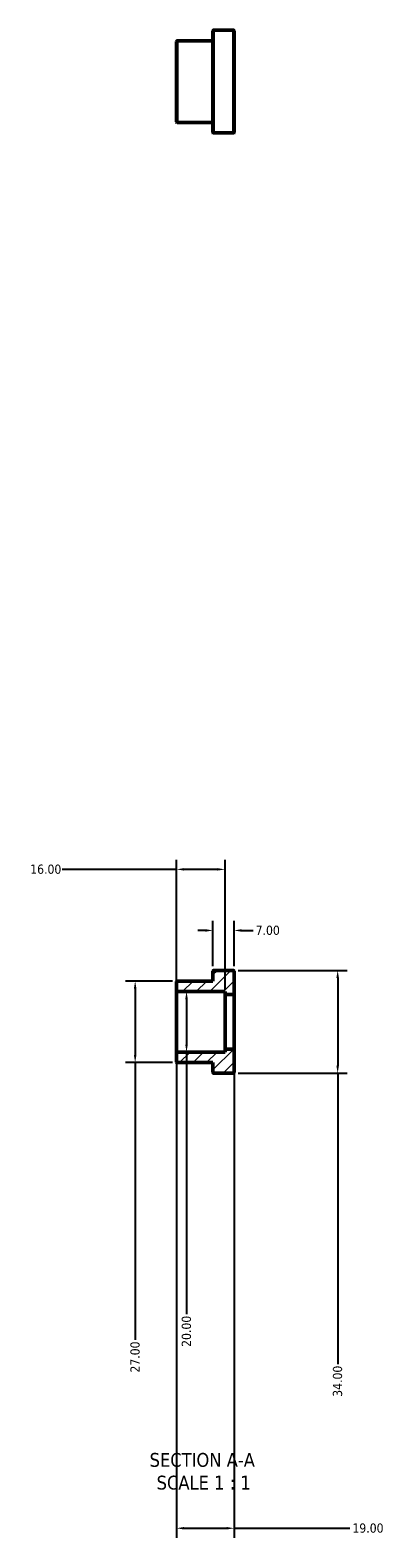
# Model space of a CAD drawing. Header units: millimetres. Extents: x 0 to 906, y -508 to 788.
# Tile 1 of 3: x 309 to 426, y -508 to -9. Entities that reach past the tile are written whole.
import ezdxf

# ---------------------------------------------------------------- set-up
doc = ezdxf.new("R2010")
doc.units = ezdxf.units.MM
for name, color, linetype, lineweight in [('Dimension (ANSI)', 7, 'Continuous', 25), ('Hatch (ANSI)', 7, 'Continuous', 18), ('Symbol (ANSI)', 7, 'Continuous', 25), ('Visible (ANSI)', 7, 'Continuous', 50), ('Visible Narrow (ANSI)', 7, 'Continuous', 35)]:
    doc.layers.add(name, color=color, linetype=linetype, lineweight=lineweight)
doc.styles.add('Label Text (ANSI)', font='tahoma.ttf')
doc.styles.add('Note Text (ANSI)', font='tahoma.ttf')
doc.dimstyles.new('Default - mm (ANSI)', dxfattribs={"dimtxt": 3.048, "dimasz": 2.5, "dimexe": 3.175, "dimexo": 1.6002, "dimgap": 0.8, "dimtad": 0, "dimtoh": 1, "dimrnd": 1e-08, "dimzin": 4, "dimdsep": 46, "dimtxsty": 'Note Text (ANSI)', "dimcen": 0.09, "dimdle": 10, "dimclrd": 256, "dimclre": 256, "dimclrt": 256, "dimadec": 1, "dimazin": 1, "dimtfac": 1, "dimtofl": 0, "dimtmove": 0, "dimatfit": 3, "dimfxl": 1, "dimtolj": 1, "dimtzin": 4, "dimlwd": -1, "dimlwe": -1, "dimarcsym": 0})

# ---------------------------------------------------------------- blocks, each defined once
blk = doc.blocks.new('*D7')
at = {"layer": 'Defpoints', "color": 0, "transparency": 16777216}
for p in [(357.73, -323.98), (343.84, -350.98), (357.73, -350.98)]:
    blk.add_point(p, dxfattribs=at)
at = {"layer": 'Dimension (ANSI)', "transparency": 16777216}
for p, q in [((356.13, -323.98), (340.66, -323.98)), ((343.84, -326.48), (343.84, -348.48)), ((356.13, -350.98), (340.66, -350.98)), ((343.84, -350.98), (343.84, -442.66))]:
    blk.add_line(p, q, dxfattribs=at)
for points in [[(343.42, -326.48), (344.26, -326.48), (343.84, -323.98)], [(343.42, -348.48), (344.26, -348.48), (343.84, -350.98)]]:
    blk.add_solid(points, dxfattribs=at)
at = {"layer": 'Dimension (ANSI)', "transparency": 16777216, "insert": (342.25, -453.49), "char_height": 3.048, "attachment_point": 1, "rotation": 90, "style": 'Note Text (ANSI)'}
blk.add_mtext('\\A1;27.00', dxfattribs=at)
blk = doc.blocks.new('*D8')
at = {"layer": 'Defpoints', "color": 0, "transparency": 16777216}
for p in [(357.53, -347.68), (376.53, -346.68), (376.53, -504.98)]:
    blk.add_point(p, dxfattribs=at)
at = {"layer": 'Dimension (ANSI)', "transparency": 16777216}
for p, q in [((376.53, -348.28), (376.53, -508.15)), ((357.53, -349.28), (357.53, -508.15)), ((360.03, -504.98), (374.03, -504.98)), ((376.53, -504.98), (414.84, -504.98))]:
    blk.add_line(p, q, dxfattribs=at)
for points in [[(360.03, -504.56), (360.03, -505.39), (357.53, -504.98)], [(374.03, -504.56), (374.03, -505.39), (376.53, -504.98)]]:
    blk.add_solid(points, dxfattribs=at)
at = {"layer": 'Dimension (ANSI)', "transparency": 16777216, "insert": (415.64, -503.39), "char_height": 3.048, "attachment_point": 1, "style": 'Note Text (ANSI)'}
blk.add_mtext('\\A1;19.00', dxfattribs=at)
blk = doc.blocks.new('*D9')
at = {"layer": 'Defpoints', "color": 0, "transparency": 16777216}
for p in [(376.53, -307.25), (369.53, -320.68), (376.53, -320.68)]:
    blk.add_point(p, dxfattribs=at)
at = {"layer": 'Dimension (ANSI)', "transparency": 16777216}
for p, q in [((369.53, -319.08), (369.53, -304.08)), ((376.53, -319.08), (376.53, -304.08)), ((367.03, -307.25), (364.53, -307.25)), ((379.03, -307.25), (382.85, -307.25))]:
    blk.add_line(p, q, dxfattribs=at)
for points in [[(367.03, -306.83), (367.03, -307.67), (369.53, -307.25)], [(379.03, -306.83), (379.03, -307.67), (376.53, -307.25)]]:
    blk.add_solid(points, dxfattribs=at)
at = {"layer": 'Dimension (ANSI)', "transparency": 16777216, "insert": (383.65, -305.66), "char_height": 3.048, "attachment_point": 1, "style": 'Note Text (ANSI)'}
blk.add_mtext('\\A1;7.00', dxfattribs=at)
blk = doc.blocks.new('*D10')
at = {"layer": 'Defpoints', "color": 0, "transparency": 16777216}
for p in [(357.53, -287.05), (357.53, -327.28), (373.53, -328.48)]:
    blk.add_point(p, dxfattribs=at)
at = {"layer": 'Dimension (ANSI)', "transparency": 16777216}
for p, q in [((357.53, -325.68), (357.53, -283.87)), ((373.53, -326.88), (373.53, -283.87)), ((357.53, -287.05), (319.73, -287.05)), ((371.03, -287.05), (360.03, -287.05))]:
    blk.add_line(p, q, dxfattribs=at)
for points in [[(360.03, -286.63), (360.03, -287.46), (357.53, -287.05)], [(371.03, -286.63), (371.03, -287.46), (373.53, -287.05)]]:
    blk.add_solid(points, dxfattribs=at)
at = {"layer": 'Dimension (ANSI)', "transparency": 16777216, "insert": (309.14, -285.46), "char_height": 3.048, "attachment_point": 1, "style": 'Note Text (ANSI)'}
blk.add_mtext('\\A1;16.00', dxfattribs=at)
blk = doc.blocks.new('*D11')
at = {"layer": 'Defpoints', "color": 0, "transparency": 16777216}
for p in [(360.81, -327.48), (360.81, -347.48), (360.81, -347.48)]:
    blk.add_point(p, dxfattribs=at)
at = {"layer": 'Dimension (ANSI)', "transparency": 16777216}
for p, q in [((360.81, -329.98), (360.81, -344.98)), ((360.81, -347.48), (360.81, -434.16))]:
    blk.add_line(p, q, dxfattribs=at)
for points in [[(360.39, -329.98), (361.23, -329.98), (360.81, -327.48)], [(360.39, -344.98), (361.23, -344.98), (360.81, -347.48)]]:
    blk.add_solid(points, dxfattribs=at)
at = {"layer": 'Dimension (ANSI)', "transparency": 16777216, "insert": (359.22, -444.99), "char_height": 3.048, "attachment_point": 1, "rotation": 90, "style": 'Note Text (ANSI)'}
blk.add_mtext('\\A1;20.00', dxfattribs=at)
blk = doc.blocks.new('*D12')
at = {"layer": 'Defpoints', "color": 0, "transparency": 16777216}
for p in [(376.33, -320.48), (376.33, -354.48), (410.77, -354.48)]:
    blk.add_point(p, dxfattribs=at)
at = {"layer": 'Dimension (ANSI)', "transparency": 16777216}
for p, q in [((377.93, -320.48), (413.95, -320.48)), ((410.77, -322.98), (410.77, -351.98)), ((377.93, -354.48), (413.95, -354.48)), ((410.77, -354.48), (410.77, -450.65))]:
    blk.add_line(p, q, dxfattribs=at)
for points in [[(410.35, -322.98), (411.19, -322.98), (410.77, -320.48)], [(410.35, -351.98), (411.19, -351.98), (410.77, -354.48)]]:
    blk.add_solid(points, dxfattribs=at)
at = {"layer": 'Dimension (ANSI)', "transparency": 16777216, "insert": (409.18, -461.5), "char_height": 3.048, "attachment_point": 1, "rotation": 90, "style": 'Note Text (ANSI)'}
blk.add_mtext('\\A1;34.00', dxfattribs=at)

msp = doc.modelspace()

# ---------------------------------------------------------------- hatches: boundary and pattern name
at = {"layer": 'Hatch (ANSI)'}
h = msp.add_hatch(dxfattribs=at)
h.set_pattern_fill('ANSI31', color=256, scale=25.4, style=0)
h.set_pattern_definition([(45, (0, 0), (-2.245064, 2.245064), [])])
edge = h.paths.add_edge_path()
edge.add_ellipse((376.331, -328.276), major_axis=(0, -0.2), ratio=1, start_angle=0, end_angle=90)
edge.add_line((376.531, -328.276), (376.531, -320.676))
edge.add_ellipse((376.331, -320.676), major_axis=(0.2, 0), ratio=1, start_angle=0, end_angle=90)
edge.add_line((376.331, -320.476), (369.731, -320.476))
edge.add_ellipse((369.731, -320.676), major_axis=(0, 0.2), ratio=1, start_angle=0, end_angle=90)
edge.add_line((369.531, -320.676), (369.531, -323.976))
edge.add_line((369.531, -323.976), (357.731, -323.976))
edge.add_ellipse((357.731, -324.176), major_axis=(0, 0.2), ratio=1, start_angle=0, end_angle=90)
edge.add_line((357.531, -324.176), (357.531, -327.276))
edge.add_ellipse((357.731, -327.276), major_axis=(-0.2, 0), ratio=1, start_angle=0, end_angle=90)
edge.add_line((357.731, -327.476), (373.531, -327.476))
edge.add_line((373.531, -327.476), (373.531, -328.476))
edge.add_line((373.531, -328.476), (376.331, -328.476))
edge = h.paths.add_edge_path()
edge.add_ellipse((376.331, -346.676), major_axis=(0.2, 0), ratio=1, start_angle=0, end_angle=90)
edge.add_line((376.331, -346.476), (373.531, -346.476))
edge.add_line((373.531, -346.476), (373.531, -347.476))
edge.add_line((373.531, -347.476), (357.731, -347.476))
edge.add_ellipse((357.731, -347.676), major_axis=(0, 0.2), ratio=1, start_angle=0, end_angle=90)
edge.add_line((357.531, -347.676), (357.531, -350.776))
edge.add_ellipse((357.731, -350.776), major_axis=(-0.2, 0), ratio=1, start_angle=0, end_angle=90)
edge.add_line((357.731, -350.976), (369.531, -350.976))
edge.add_line((369.531, -350.976), (369.531, -354.276))
edge.add_ellipse((369.731, -354.276), major_axis=(-0.2, 0), ratio=1, start_angle=0, end_angle=90)
edge.add_line((369.731, -354.476), (376.331, -354.476))
edge.add_ellipse((376.331, -354.276), major_axis=(0, -0.2), ratio=1, start_angle=0, end_angle=90)
edge.add_line((376.531, -354.276), (376.531, -346.676))

# ---------------------------------------------------------------- linework, layer by layer
at = {"layer": 'Visible (ANSI)'}
for p, q in [((369.531, -43.271), (369.531, -9.671)), ((376.331, -9.471), (369.731, -9.471)), ((376.531, -9.671), (376.531, -43.271)), ((357.531, -39.771), (357.531, -13.171)), ((369.531, -12.971), (357.731, -12.971)), ((369.531, -39.971), (357.731, -39.971)), ((376.331, -43.471), (369.731, -43.471)), ((369.531, -323.976), (357.731, -323.976)), ((369.531, -320.676), (369.531, -323.976)), ((376.331, -320.476), (369.731, -320.476)), ((376.531, -328.276), (376.531, -320.676)), ((357.531, -324.176), (357.531, -327.276)), ((357.531, -327.276), (357.531, -347.676)), ((357.731, -327.476), (373.531, -327.476)), ((373.531, -327.476), (373.531, -328.476)), ((373.531, -328.476), (376.331, -328.476)), ((373.531, -328.476), (373.531, -346.476)), ((376.531, -346.676), (376.531, -328.276)), ((357.531, -347.676), (357.531, -350.776)), ((373.531, -347.476), (357.731, -347.476)), ((376.331, -346.476), (373.531, -346.476)), ((373.531, -346.476), (373.531, -347.476)), ((376.531, -354.276), (376.531, -346.676)), ((357.731, -350.976), (369.531, -350.976)), ((369.531, -350.976), (369.531, -354.276)), ((369.731, -354.476), (376.331, -354.476))]:
    msp.add_line(p, q, dxfattribs=at)
for centre, start, end in [((369.731, -9.671), 90, 180), ((376.331, -9.671), 0, 90), ((357.731, -13.171), 90, 180), ((357.731, -39.771), 180, 270), ((369.731, -43.271), 180, 270), ((376.331, -43.271), 270, 0), ((357.731, -324.176), 90, 180), ((369.731, -320.676), 90, 180), ((376.331, -320.676), 0, 90), ((357.731, -327.276), 180, 270), ((376.331, -328.276), 270, 0), ((357.731, -347.676), 90, 180), ((376.331, -346.676), 0, 90), ((357.731, -350.776), 180, 270), ((369.731, -354.276), 180, 270), ((376.331, -354.276), 270, 0)]:
    msp.add_arc(centre, 0.2, start, end, dxfattribs=at)
at = {"layer": 'Visible Narrow (ANSI)'}
for p, q in [((369.731, -9.681), (369.731, -43.262)), ((376.331, -43.262), (376.331, -9.681)), ((357.731, -13.137), (357.731, -39.805))]:
    msp.add_line(p, q, dxfattribs=at)

# ---------------------------------------------------------------- texts
at = {"layer": 'Symbol (ANSI)', "char_height": 4.572, "attachment_point": 7, "style": 'Label Text (ANSI)'}
for s, insert in [('SECTION A-A', (348.607, -484.74)), ('SCALE 1 : 1', (350.926, -492.253))]:
    msp.add_mtext(s, dxfattribs=dict(at, insert=insert))

# ---------------------------------------------------------------- dimensions: what is measured, and where the dimension line sits
at = {"layer": 'Dimension (ANSI)'}
for base, p1, p2, picture, middle in [((357.531, -287.048), (373.531, -328.476), (357.531, -327.276), '*D10', (314.031, -287.048)), ((376.531, -504.976), (357.531, -347.676), (376.531, -346.676), '*D8', (420.531, -504.976))]:
    dim = msp.add_linear_dim(base=base, p1=p1, p2=p2, dimstyle='Default - mm (ANSI)', override={"dimtoh": 0, "dimdec": 2, "dimtp": 0, "dimtm": 0, "dimtdec": 2, "dimatfit": 2}, dxfattribs=at)
    dim.commit()
    dim.dimension.update_dxf_attribs({"geometry": picture, "text_midpoint": middle, "dimtype": 160})
for base, p1, p2, angle, override, picture, middle in [((376.531, -307.25), (369.531, -320.676), (376.531, -320.676), 180, {"dimtoh": 0, "dimdec": 2, "dimtp": 0, "dimtm": 0, "dimtdec": 2, "dimatfit": 1}, '*D9', (387.53, -307.25)), ((343.839, -350.976), (357.731, -323.976), (357.731, -350.976), 90, {"dimtoh": 0, "dimdec": 2, "dimtp": 0, "dimtm": 0, "dimtdec": 2, "dimatfit": 2}, '*D7', (343.839, -448.476)), ((410.771, -354.476), (376.331, -320.476), (376.331, -354.476), 270, {"dimtoh": 0, "dimdec": 2, "dimtp": 0, "dimtm": 0, "dimtdec": 2, "dimatfit": 2}, '*D12', (410.771, -456.476)), ((360.809, -347.476), (360.809, -327.476), (360.809, -347.476), 270, {"dimtoh": 0, "dimdec": 2, "dimse1": 1, "dimse2": 1, "dimtp": 0, "dimtm": 0, "dimtdec": 2, "dimatfit": 2}, '*D11', (360.809, -439.976))]:
    dim = msp.add_linear_dim(base=base, p1=p1, p2=p2, angle=angle, dimstyle='Default - mm (ANSI)', override=override, dxfattribs=at)
    dim.commit()
    dim.dimension.update_dxf_attribs({"geometry": picture, "text_midpoint": middle, "dimtype": 160})

doc.saveas('drawing.dxf')
